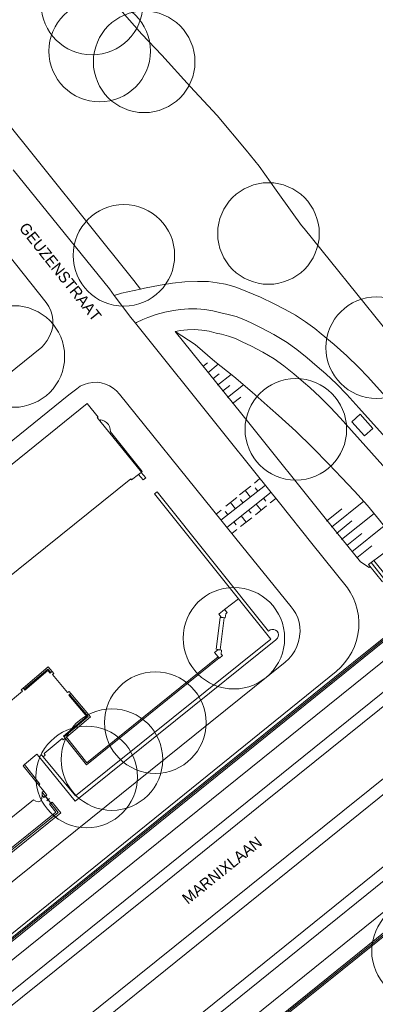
# Model space of a CAD drawing. Header units: metres. Extents: x 134994 to 136506, y 457393 to 459006.
# Tile 90 of 171: x 135368 to 135413, y 458075 to 458199. Entities that reach past the tile are written whole.
import ezdxf

# ---------------------------------------------------------------- set-up
doc = ezdxf.new("R2010")
doc.units = ezdxf.units.M
for name, color, linetype, lineweight in [('B-WE-GR-BOOM-S', 250, 'Continuous', 13), ('B-WE-GW_TALUDLIJNEN', 251, 'Continuous', 5), ('B-WE-KG_BEBOUWING', 251, 'Continuous', 20), ('B-WE-KG_ONDERGROND_REST', 251, 'Continuous', 5), ('B-WE-KG_STRAATNAAM', 251, 'Continuous', 5)]:
    doc.layers.add(name, color=color, linetype=linetype, lineweight=lineweight)
doc.styles.add('Styledgn000', font='dgn000.shx')

# ---------------------------------------------------------------- blocks, each defined once
blk = doc.blocks.new('SGR-BOOM_02')
blk.add_circle((0, 0), 6.4)

msp = doc.modelspace()

# ---------------------------------------------------------------- linework, layer by layer
at = {"layer": 'B-WE-GW_TALUDLIJNEN'}
for p, q in [((135391.24, 458155.3), (135391.83, 458155.78)), ((135391.86, 458154.52), (135393.19, 458155.59)), ((135392.49, 458153.74), (135393.29, 458154.39)), ((135393.11, 458152.96), (135394.8, 458154.31)), ((135393.74, 458152.18), (135394.65, 458152.91)), ((135394.36, 458151.4), (135396.37, 458153)), ((135394.99, 458150.62), (135396.02, 458151.45)), ((135407.46, 458135.04), (135411.53, 458138.31)), ((135406.83, 458135.81), (135408.78, 458137.38)), ((135408.74, 458133.5), (135412.83, 458136.79)), ((135408.1, 458134.27), (135410.04, 458135.83)), ((135409.38, 458132.73), (135411.29, 458134.27)), ((135410.02, 458131.96), (135414.09, 458135.24)), ((135410.65, 458131.19), (135412.54, 458132.71))]:
    msp.add_line(p, q, dxfattribs=at)
at = {"layer": 'B-WE-GW_TALUDLIJNEN', "flags": 128}
msp.add_lwpolyline([(135415.72, 458133.08), (135414.99, 458134.05), (135413.52, 458135.95), (135411.98, 458137.79), (135410.38, 458139.58), (135408.73, 458141.32), (135407.14, 458143), (135405.07, 458145.09), (135402.95, 458147.13), (135400.77, 458149.11), (135399.74, 458150.05), (135397.47, 458152.07), (135395.15, 458154.02), (135392.77, 458155.91), (135390.28, 458158.06), (135387.78, 458159.72)], dxfattribs=at)
at = {"layer": 'B-WE-KG_BEBOUWING', "flags": 128}
for points in [[(135344.53, 458124.66), (135376.69, 458150.62), (135378.05, 458148.93), (135377.94, 458148.86), (135378.26, 458148.46), (135378.41, 458148.56), (135378.55, 458148.54), (135378.86, 458148.43), (135379.13, 458148.25), (135379.35, 458148), (135379.51, 458147.72), (135379.59, 458147.4), (135379.6, 458147.07), (135383.61, 458142.06), (135383.52, 458141.99), (135383.49, 458141.96), (135383.16, 458141.71), (135382.28, 458141), (135382.16, 458141.13), (135357.17, 458121.06)], [(135366.23, 458112.46), (135368.51, 458114.38), (135368.36, 458114.56), (135368.61, 458114.77), (135368.74, 458114.62), (135368.82, 458114.52), (135371.73, 458116.98), (135372, 458116.66), (135372.1, 458116.75), (135372.25, 458116.88), (135372.46, 458116.62), (135372.29, 458116.48), (135374.21, 458114.2), (135374.39, 458114.35), (135374.6, 458114.1), (135374.45, 458113.97), (135374.35, 458113.89), (135376.62, 458111.21), (135373.7, 458108.73), (135373.78, 458108.63), (135373.91, 458108.47), (135373.66, 458108.26), (135373.51, 458108.44), (135371.24, 458106.52), (135371.39, 458106.34), (135371.14, 458106.13), (135370.93, 458106.38), (135370.63, 458106.13), (135370.34, 458106.46), (135368.77, 458105.13), (135370.73, 458102.66), (135370.59, 458102.55), (135368.61, 458104.99), (135368.77, 458105.13)], [(135370.59, 458102.55), (135371.2, 458101.79), (135371.01, 458101.66), (135370.99, 458101.3), (135370.96, 458100.84), (135370.94, 458100.74), (135370.84, 458100.58), (135370.69, 458100.48), (135370.5, 458100.45), (135370.19, 458100.54), (135369.91, 458100.71), (135365.29, 458096.98)]]:
    msp.add_lwpolyline(points, dxfattribs=at)
at = {"layer": 'B-WE-KG_BEBOUWING'}
msp.add_lwpolyline([(135383.52, 458141.99), (135378.26, 458148.46)], dxfattribs=at)
at = {"layer": 'B-WE-KG_ONDERGROND_REST'}
for p, q in [((135355.4, 458200), (135382.54, 458166.12)), ((135379.51, 458165.07), (135380.08, 458164.26)), ((135382.54, 458166.12), (135383.41, 458165.06)), ((135419.66, 458136.42), (135408.55, 458148.81)), ((135393.52, 458135.93), (135399.15, 458140.36)), ((135398.45, 458141.17), (135397.74, 458140.61)), ((135399.86, 458139.48), (135394.27, 458135.03)), ((135397.29, 458140.23), (135395.89, 458139.11)), ((135396.61, 458139.62), (135397.24, 458138.84)), ((135397.85, 458140), (135398.16, 458139.61)), ((135395.54, 458138.8), (135394.13, 458137.68)), ((135394.73, 458138.15), (135395.35, 458137.37)), ((135395.98, 458138.52), (135396.29, 458138.13)), ((135397.95, 458137.96), (135398.58, 458137.18)), ((135398.89, 458138.71), (135399.2, 458138.31)), ((135400.45, 458138.67), (135399.75, 458138.11)), ((135393.57, 458137.21), (135392.94, 458136.71)), ((135394.08, 458137.03), (135394.39, 458136.64)), ((135397.02, 458137.21), (135397.33, 458136.82)), ((135399.28, 458137.74), (135397.87, 458136.62)), ((135395.14, 458135.72), (135395.45, 458135.33)), ((135397.41, 458136.24), (135396, 458135.12)), ((135396.08, 458136.47), (135396.7, 458135.68)), ((135395.53, 458134.75), (135394.9, 458134.25)), ((135412.14, 458130.36), (135415.74, 458133.05)), ((135413.87, 458128.18), (135412.14, 458130.36)), ((135414.19, 458128.43), (135412.47, 458130.61)), ((135414.51, 458128.69), (135412.8, 458130.86)), ((135412.2, 458129.96), (135412.36, 458130.09)), ((135420.14, 458125.8), (135357.23, 458075.09)), ((135393.98, 458124.68), (135395.75, 458126.03)), ((135417.42, 458123.84), (135410.25, 458118.06)), ((135410.25, 458118.06), (135357.12, 458075.23)), ((135393.17, 458118.73), (135393.29, 458118.58)), ((135371.01, 458101.64), (135371.4, 458101.15)), ((135371.32, 458101.08), (135371.49, 458101.22)), ((135371.4, 458101.15), (135372.1, 458100.28)), ((135371.41, 458101.14), (135372.1, 458100.28)), ((135371.58, 458100.58), (135371.92, 458100.85)), ((135372.01, 458100.21), (135372.18, 458100.35)), ((135373.04, 458099.1), (135372.1, 458100.28)), ((135376.5, 458053.72), (135433.89, 458099.94)), ((135376.6, 458053.61), (135434.02, 458099.79)), ((135347.2, 458078.32), (135373.04, 458099.1))]:
    msp.add_line(p, q, dxfattribs=at)
at = {"layer": 'B-WE-KG_ONDERGROND_REST', "flags": 128}
for points in [[(135381.07, 458200), (135383.57, 458197.19), (135386.07, 458194.52), (135389.66, 458190.57), (135393.06, 458186.94), (135396.69, 458182.54), (135398.33, 458180.53), (135400.48, 458177.52), (135402.49, 458174.69), (135403.67, 458173.05), (135404.01, 458172.69), (135413.98, 458160.32), (135418.05, 458155.18)], [(135379.51, 458165.07), (135367.34, 458180.08)], [(135361.81, 458175.54), (135371.51, 458163.36), (135371.83, 458162.86), (135372.08, 458162.32), (135372.25, 458161.75), (135372.34, 458161.16), (135372.36, 458160.57), (135372.33, 458160.3), (135372.18, 458159.7), (135371.95, 458159.12), (135371.64, 458158.59), (135371.27, 458158.09), (135370.95, 458157.74), (135349.09, 458140.11)], [(135380.08, 458164.26), (135380.99, 458164.54), (135383.41, 458165.06)], [(135383.41, 458165.06), (135383.91, 458165.17), (135385.88, 458165.55)], [(135385.88, 458165.55), (135387.43, 458165.79), (135389, 458165.95), (135390.58, 458166.03), (135390.86, 458166.03)], [(135390.86, 458166.03), (135391.95, 458165.99), (135393.04, 458165.86), (135394.11, 458165.66), (135395.17, 458165.37), (135395.74, 458165.18)], [(135395.74, 458165.18), (135398.51, 458164.03), (135400.23, 458163.2)], [(135382.76, 458160.75), (135382.18, 458161.46), (135380.08, 458164.26)], [(135400.23, 458163.2), (135401.63, 458162.49), (135402.92, 458161.75), (135404.17, 458160.94), (135405.37, 458160.07), (135406.17, 458159.43)], [(135387.55, 458162.35), (135386.46, 458162.14), (135385.38, 458161.85), (135384.32, 458161.48), (135383.68, 458161.22)], [(135393.51, 458162.07), (135392.51, 458162.31), (135391.5, 458162.47), (135390.48, 458162.56), (135389.45, 458162.56), (135388.43, 458162.48), (135387.55, 458162.35)], [(135397.34, 458160.78), (135396.41, 458161.22), (135395.44, 458161.58), (135394.45, 458161.87), (135393.51, 458162.07)], [(135382.76, 458160.75), (135382.89, 458160.83), (135383.68, 458161.22)], [(135397.98, 458141.76), (135393.74, 458147.07), (135382.76, 458160.75)], [(135401.65, 458158.44), (135400.19, 458159.32), (135398.7, 458160.12), (135397.34, 458160.78)], [(135388.03, 458159.77), (135387.78, 458159.72), (135397.2, 458147.98), (135406.51, 458136.38), (135411.1, 458130.7), (135412.2, 458129.96)], [(135392.93, 458159.51), (135392.04, 458159.73), (135391.13, 458159.88), (135390.21, 458159.94), (135389.3, 458159.93), (135388.38, 458159.83), (135388.03, 458159.77)], [(135396.19, 458158.42), (135395.35, 458158.82), (135394.49, 458159.14), (135393.6, 458159.38), (135392.93, 458159.51)], [(135406.17, 458159.43), (135407.81, 458158.06), (135409.39, 458156.64), (135410.92, 458155.16), (135412.06, 458153.98)], [(135400.22, 458156.25), (135398.82, 458157.09), (135397.37, 458157.86), (135396.19, 458158.42)], [(135405.67, 458155.3), (135404.41, 458156.39), (135403.09, 458157.42), (135401.73, 458158.39), (135401.65, 458158.44)], [(135403.95, 458153.33), (135402.73, 458154.38), (135401.47, 458155.37), (135400.22, 458156.25)], [(135410.92, 458150.09), (135409.41, 458151.77), (135408.1, 458153.1), (135406.73, 458154.38), (135405.67, 458155.3)], [(135412.06, 458153.98), (135422.92, 458141.91), (135429.98, 458134.02)], [(135392.45, 458137.28), (135380.73, 458151.8), (135380.37, 458152.22), (135379.96, 458152.57), (135379.49, 458152.87), (135378.99, 458153.09), (135378.46, 458153.24), (135377.92, 458153.31), (135377.37, 458153.3), (135376.83, 458153.21), (135376.31, 458153.05), (135375.81, 458152.81), (135375.36, 458152.5), (135374.38, 458151.71)], [(135408.55, 458148.81), (135407.33, 458150.15), (135406.05, 458151.44), (135404.72, 458152.67), (135403.95, 458153.33)], [(135374.38, 458151.71), (135353.37, 458134.77)], [(135410.02, 458148.34), (135411.63, 458146.56), (135412.67, 458147.49), (135411.06, 458149.28), (135410.02, 458148.34)], [(135427.28, 458131.84), (135421.35, 458138.45), (135410.92, 458150.09)], [(135383.16, 458141.71), (135383.72, 458141.02), (135384.06, 458141.26), (135383.49, 458141.96)], [(135400.9, 458138.1), (135397.98, 458141.76)], [(135395.75, 458126.03), (135385.18, 458139.25), (135385.51, 458139.49), (135399.54, 458121.95), (135399.73, 458122.1), (135399.95, 458122.17), (135400.19, 458122.17), (135400.42, 458122.09), (135400.61, 458121.94), (135400.73, 458121.74), (135400.79, 458121.5), (135400.76, 458121.26), (135400.66, 458121.05), (135400.49, 458120.88), (135400.45, 458120.84), (135375.17, 458100.51), (135370.63, 458106.13)], [(135409.48, 458127.42), (135404.99, 458132.98), (135400.9, 458138.1)], [(135395.39, 458133.64), (135392.45, 458137.28)], [(135352.61, 458078.63), (135401.61, 458118.06), (135402.08, 458118.47), (135402.49, 458118.95), (135402.84, 458119.47), (135403.11, 458120.03), (135403.32, 458120.63), (135403.44, 458121.24), (135403.45, 458121.31), (135403.51, 458121.9), (135403.49, 458122.49), (135403.39, 458123.08), (135403.21, 458123.64), (135402.96, 458124.18), (135402.63, 458124.68), (135402.37, 458125), (135395.39, 458133.64)], [(135426.81, 458128.51), (135364.3, 458078.17), (135353.85, 458070.05)], [(135408.04, 458116.87), (135408.63, 458117.4), (135409.16, 458117.98), (135409.62, 458118.62), (135410.03, 458119.3), (135410.36, 458120.02), (135410.61, 458120.77), (135410.79, 458121.54), (135410.89, 458122.32), (135410.91, 458123.11), (135410.85, 458123.9), (135410.71, 458124.68), (135410.49, 458125.44), (135410.2, 458126.17), (135409.83, 458126.87), (135409.48, 458127.42)], [(135428.87, 458126.22), (135420.88, 458119.8), (135365.87, 458075.49), (135361.44, 458072.03), (135350.51, 458063.76)], [(135357.35, 458074.95), (135420.24, 458125.66), (135420.14, 458125.8)], [(135395.75, 458126.03), (135399.83, 458120.93), (135375.21, 458101.19), (135371.14, 458106.13)], [(135429.8, 458125.19), (135399.13, 458100.51), (135385.92, 458089.82), (135364.05, 458072.28), (135353.32, 458064.12), (135348.03, 458060.16), (135341.79, 458055.57), (135335.34, 458050.93), (135333.6, 458049.75)], [(135393.98, 458124.68), (135393.25, 458124.11), (135393.57, 458123.71), (135394.08, 458123.63), (135394.15, 458124.12), (135394.32, 458124.28), (135393.98, 458124.68)], [(135393.45, 458119.6), (135393.92, 458123.63), (135393.42, 458123.69), (135392.95, 458119.66), (135393.45, 458119.6)], [(135393.17, 458118.73), (135392.73, 458119.26), (135393.13, 458119.59), (135393.62, 458119.56), (135393.57, 458119.05), (135393.72, 458118.87), (135393.33, 458118.53), (135393.29, 458118.58)], [(135393.29, 458118.58), (135376.6, 458105.09), (135373.91, 458108.47)], [(135393.17, 458118.73), (135376.62, 458105.37), (135374.06, 458108.6), (135377.09, 458111.17), (135374.6, 458114.1)], [(135359.26, 458077.41), (135408.04, 458116.87)], [(135368.61, 458114.77), (135371.76, 458117.45), (135372.25, 458116.88)], [(135368.74, 458114.62), (135371.74, 458117.17), (135372.1, 458116.75)], [(135368.74, 458114.62), (135371.74, 458117.17), (135372.1, 458116.75)], [(135368.74, 458114.62), (135371.74, 458117.17), (135372.1, 458116.75)], [(135428.87, 458115.32), (135408.9, 458099.25), (135366.56, 458065.24)], [(135341.43, 458032.34), (135346.86, 458036.96), (135360.51, 458048.48), (135371.6, 458057.73), (135383.58, 458067.7), (135395.27, 458077.16), (135421.58, 458098.37), (135432.7, 458107.37), (135440.31, 458113.5)], [(135356.06, 458054.52), (135373.72, 458068.9), (135409.76, 458097.95), (135429.76, 458114.09)], [(135373.78, 458108.63), (135376.81, 458111.2), (135374.45, 458113.97)], [(135373.78, 458108.63), (135376.81, 458111.2), (135374.45, 458113.97)], [(135373.78, 458108.63), (135376.81, 458111.2), (135374.45, 458113.97)], [(135441.26, 458112.45), (135377.56, 458061.06), (135360.19, 458046.93), (135342.1, 458031.58), (135341.91, 458031.51), (135341.71, 458031.51), (135341.53, 458031.58), (135341.39, 458031.72), (135341.31, 458031.91), (135341.32, 458032.11), (135341.39, 458032.3)], [(135443.31, 458110.17), (135415.55, 458087.8), (135379.53, 458058.74), (135361.52, 458044.05)], [(135371.2, 458101.79), (135371.59, 458101.29), (135371.41, 458101.14)], [(135370.99, 458101.3), (135371.23, 458101), (135371.41, 458101.14)], [(135347.06, 458078.5), (135372.72, 458099.13), (135371.92, 458100.13), (135372.1, 458100.28)], [(135347.35, 458078.14), (135373.36, 458099.06), (135372.28, 458100.42), (135372.1, 458100.28)], [(135376.71, 458053.49), (135433.82, 458099.38)]]:
    msp.add_lwpolyline(points, dxfattribs=at)

# ---------------------------------------------------------------- block references
at = {"layer": 'B-WE-GR-BOOM-S'}
for p in [(135377.29, 458200.96), (135378.25, 458195.04), (135383.86, 458193.69), (135399.52, 458172.06), (135381.3, 458169.3), (135413.16, 458157.68), (135367.44, 458156.56), (135402.97, 458147.38), (135395.16, 458121.06), (135385.26, 458110.42), (135379.79, 458105.77), (135376.61, 458103.58), (135418.93, 458081.65)]:
    msp.add_blockref('SGR-BOOM_02', p, dxfattribs=at)

# ---------------------------------------------------------------- texts
at = {"layer": 'B-WE-KG_STRAATNAAM', "style": 'Styledgn000'}
for s, rotation, p in [('GEUZENSTRAAT', 308.5649, (135368.01, 458172.72)), ('MARNIXLAAN', 38.8267, (135389.36, 458087.46))]:
    msp.add_text(s, height=1.4, rotation=rotation, dxfattribs=at).set_placement(p)

doc.saveas('drawing.dxf')
